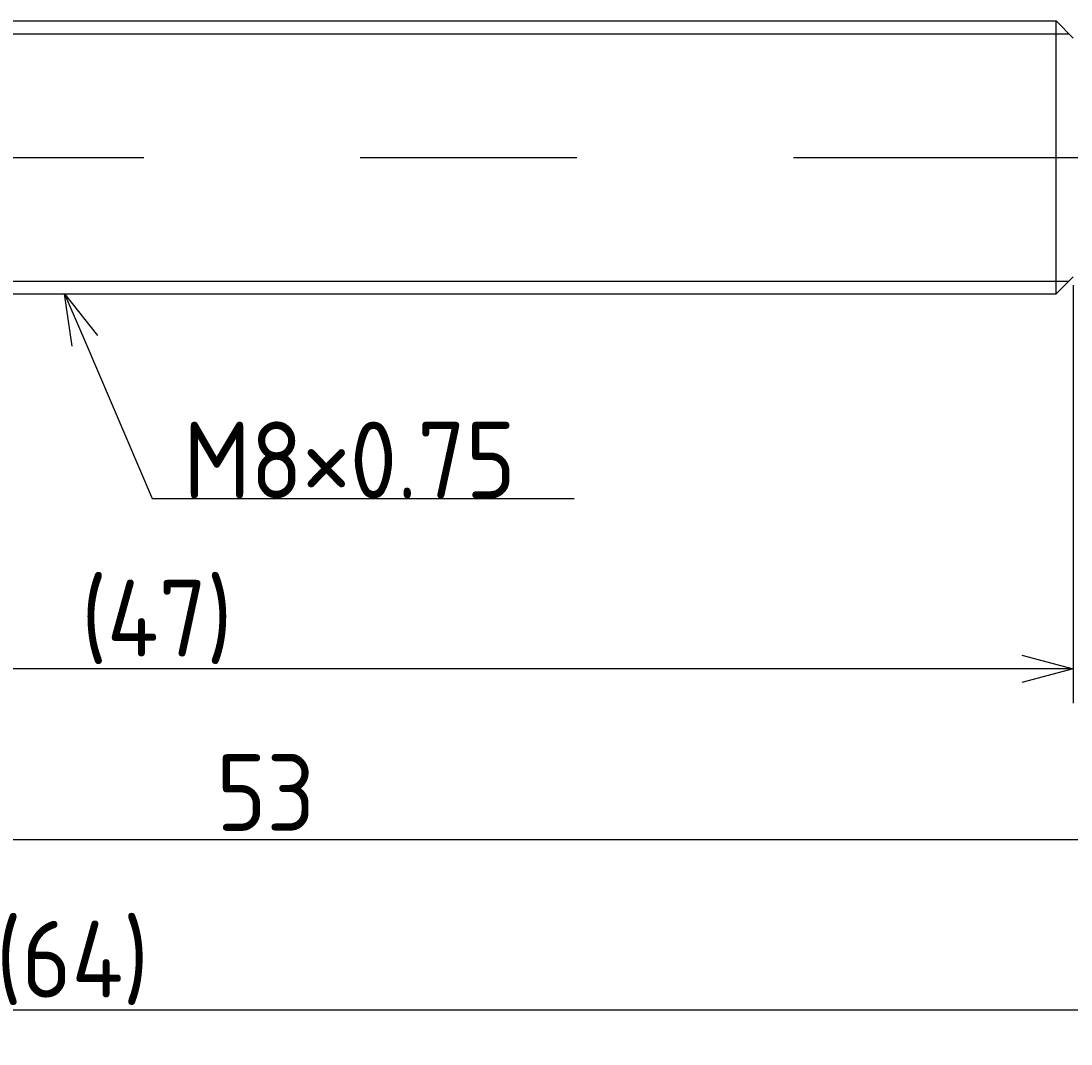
# Model space of a CAD drawing. Extents: x 148 to 301, y 133 to 182.
# Tile 7 of 8: x 246 to 277, y 142 to 172. Entities that reach past the tile are written whole.
import ezdxf

# ---------------------------------------------------------------- set-up
doc = ezdxf.new("R2010")
doc.units = 0
doc.linetypes.add('CENTER', pattern=[50.8, 31.75, -6.35, 6.35, -6.35])
doc.layers.get('0').update_dxf_attribs({"linetype": 'CONTINUOUS'})
doc.layers.get('DEFPOINTS').update_dxf_attribs({"linetype": 'CONTINUOUS'})
doc.layers.add('図形', color=7, linetype='CONTINUOUS')
doc.layers.add('寸法_文字', color=3, linetype='CONTINUOUS')
doc.layers.get('0').off()
doc.styles.add('DIMENSION', font='isocp.shx', dxfattribs={"bigfont": 'bigfont.shx'})
doc.dimstyles.get("Standard").update_dxf_attribs({"dimtxt": 0.18, "dimasz": 0.18, "dimexe": 0.18, "dimexo": 0.0625, "dimgap": 0.09, "dimtad": 0, "dimtih": 1, "dimtoh": 1, "dimzin": 0, "dimcen": 0.09, "dimazin": 3, "dimtfac": 1, "dimtofl": 0, "dimtmove": 0, "dimatfit": 3})

# ---------------------------------------------------------------- blocks, each defined once
blk = doc.blocks.new('_OPEN30')
at = {"color": 0, "linetype": 'BYBLOCK'}
for p, q in [((-1, 0.268), (0, 0)), ((0, 0), (-1, -0.268)), ((0, 0), (-1, 0))]:
    blk.add_line(p, q, dxfattribs=at)
blk = doc.blocks.new('*U32')
at = {"layer": '寸法_文字', "color": 3, "style": 'DIMENSION'}
blk.add_text('(47)', height=2.25, dxfattribs=at).set_placement((247.9125, 152.8625))
blk = doc.blocks.new('*D6')
at = {"layer": 'DEFPOINTS', "color": 0}
for p in [(230, 164), (277, 164), (230, 152.5)]:
    blk.add_point(p, dxfattribs=at)
at = {"layer": '寸法_文字', "color": 3}
for p, q in [((230, 163.75), (230, 151.5)), ((277, 163.75), (277, 151.5)), ((275.5, 152.5), (231.5, 152.5))]:
    blk.add_line(p, q, dxfattribs=at)
at = {"layer": '寸法_文字'}
blk.add_blockref('*U32', (0, 0), dxfattribs=at)
at = {"layer": '寸法_文字', "color": 3, "xscale": 1.5, "yscale": 1.5, "zscale": 1.5, "rotation": 180}
blk.add_blockref('_OPEN30', (230, 152.5), dxfattribs=at)
at = {"layer": '寸法_文字', "color": 3, "xscale": 1.5, "yscale": 1.5, "zscale": 1.5}
blk.add_blockref('_OPEN30', (277, 152.5), dxfattribs=at)
blk = doc.blocks.new('*U33')
at = {"layer": '寸法_文字', "color": 3, "style": 'DIMENSION'}
blk.add_text('(64)', height=2.25, dxfattribs=at).set_placement((245.4125, 142.8625))
blk = doc.blocks.new('*D9')
at = {"layer": 'DEFPOINTS', "color": 0}
for p in [(219, 165), (283, 164.3), (283, 142.5)]:
    blk.add_point(p, dxfattribs=at)
at = {"layer": '寸法_文字', "color": 3}
for p, q in [((219, 164.75), (219, 141.5)), ((283, 164.05), (283, 141.5)), ((220.5, 142.5), (281.5, 142.5))]:
    blk.add_line(p, q, dxfattribs=at)
at = {"layer": '寸法_文字'}
blk.add_blockref('*U33', (0, 0), dxfattribs=at)
at = {"layer": '寸法_文字', "color": 3, "xscale": 1.5, "yscale": 1.5, "zscale": 1.5, "rotation": 180}
blk.add_blockref('_OPEN30', (219, 142.5), dxfattribs=at)
at = {"layer": '寸法_文字', "color": 3, "xscale": 1.5, "yscale": 1.5, "zscale": 1.5}
blk.add_blockref('_OPEN30', (283, 142.5), dxfattribs=at)
blk = doc.blocks.new('*U17')
at = {"layer": '寸法_文字'}
blk.add_lwpolyline([(248.019, 162.121), (250, 157.5), (251.25, 157.5), (262.368, 157.5)], dxfattribs=at)
at = {"layer": '寸法_文字', "xscale": 1.5, "yscale": 1.5, "zscale": 1.5, "rotation": 113.1985905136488}
blk.add_blockref('_OPEN30', (247.429, 163.5), dxfattribs=at)
blk = doc.blocks.new('*U18')
at = {"layer": '寸法_文字', "style": 'DIMENSION'}
blk.add_text('M8×0.75', height=2.25, dxfattribs=at).set_placement((250.9125, 157.5))
blk = doc.blocks.new('*U31')
at = {"layer": '寸法_文字', "color": 3, "style": 'DIMENSION'}
blk.add_text('53', height=2.25, dxfattribs=at).set_placement((251.878, 147.75))
blk = doc.blocks.new('*D12')
at = {"layer": 'DEFPOINTS', "color": 0}
for p in [(283, 164.3), (230, 164), (283, 147.5)]:
    blk.add_point(p, dxfattribs=at)
at = {"layer": '寸法_文字', "color": 3}
for p, q in [((283, 164.05), (283, 146.5)), ((230, 163.75), (230, 146.5)), ((231.5, 147.5), (281.5, 147.5))]:
    blk.add_line(p, q, dxfattribs=at)
at = {"layer": '寸法_文字'}
blk.add_blockref('*U31', (0, 0), dxfattribs=at)
at = {"layer": '寸法_文字', "color": 3, "xscale": 1.5, "yscale": 1.5, "zscale": 1.5, "rotation": 180}
blk.add_blockref('_OPEN30', (230, 147.5), dxfattribs=at)
at = {"layer": '寸法_文字', "color": 3, "xscale": 1.5, "yscale": 1.5, "zscale": 1.5}
blk.add_blockref('_OPEN30', (283, 147.5), dxfattribs=at)

msp = doc.modelspace()

# ---------------------------------------------------------------- linework, layer by layer
at = {"layer": '図形'}
for p, q in [((232.8, 171.5), (276.5, 171.5)), ((276.5, 163.5), (276.5, 171.5)), ((276.5, 171.5), (277, 171)), ((276.5, 163.5), (277, 164)), ((232.8, 163.5), (276.5, 163.5))]:
    msp.add_line(p, q, dxfattribs=at)
at = {"layer": '図形', "color": 3}
for p, q in [((232.425, 171.125), (276.875, 171.125)), ((232.425, 163.875), (276.875, 163.875))]:
    msp.add_line(p, q, dxfattribs=at)
at = {"layer": '図形', "color": 3, "linetype": 'CENTER'}
msp.add_line((218, 167.5), (285, 167.5), dxfattribs=at)

# ---------------------------------------------------------------- block references
at = {"layer": '寸法_文字'}
for name in ['*U17', '*U18']:
    msp.add_blockref(name, (0, 0), dxfattribs=at)

# ---------------------------------------------------------------- dimensions: what is measured, and where the dimension line sits
for base, p1, p2, picture, middle in [((283, 142.5), (219, 165), (283, 164.3), '*D9', (248, 142.5)), ((230, 152.5), (277, 164), (230, 164), '*D6', (250.5, 152.5))]:
    dim = msp.add_linear_dim(base=base, p1=p1, p2=p2, text='(<>)', dimstyle='Standard', override={"dimscale": 0.5}, dxfattribs=at)
    dim.commit()
    dim.dimension.update_dxf_attribs({"geometry": picture, "text_midpoint": middle, "dimtype": 128})
dim = msp.add_linear_dim(base=(283, 147.5), p1=(230, 164), p2=(283, 164.3), dimstyle='Standard', override={"dimscale": 0.5}, dxfattribs=at)
dim.commit()
dim.dimension.update_dxf_attribs({"geometry": '*D12', "text_midpoint": (253.5, 147.5), "dimtype": 128})

doc.saveas('drawing.dxf')
